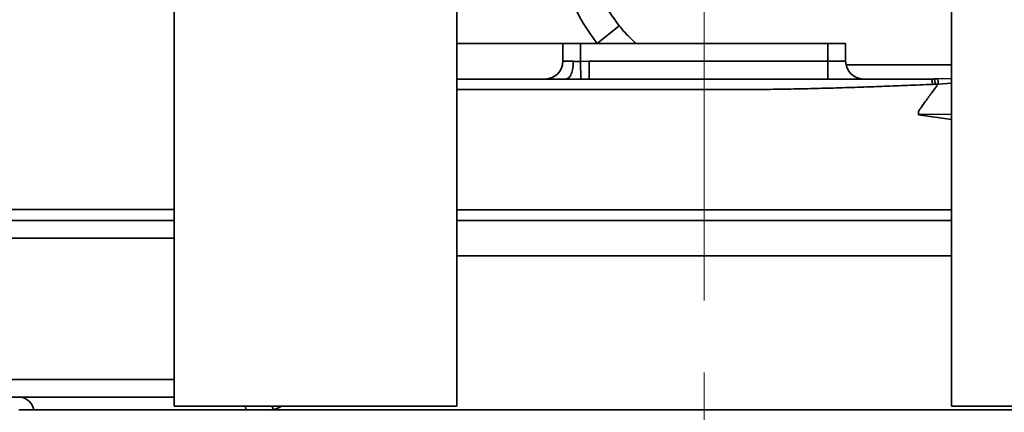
# Model space of a CAD drawing. Header units: millimetres. Extents: x -10540 to 6039, y -7467 to 6433.
# Tile 92 of 179: x -5195 to -4916, y 933 to 1044. Entities that reach past the tile are written whole.
import ezdxf

# ---------------------------------------------------------------- set-up
doc = ezdxf.new("R2010")
doc.units = ezdxf.units.MM
doc.header["$LTSCALE"] = 8
doc.header["$PDSIZE"] = -1
doc.linetypes.add('CENTERX2', pattern=[20.32, 12.7, -2.54, 2.54, -2.54])
doc.layers.get('Defpoints').update_dxf_attribs({"true_color": 0x5e5e5e})
doc.layers.add('2细线层', color=4, linetype='Continuous', lineweight=13)
doc.layers.add('7标注层', color=4, linetype='Continuous', lineweight=13)
doc.layers.add('细实线层', color=7, linetype='Continuous')
doc.dimstyles.new('ISO-25', dxfattribs={"dimscale": 20, "dimtxt": 5, "dimasz": 6, "dimexe": 6, "dimexo": 0.625, "dimtad": 1, "dimtoh": 1, "dimdec": 0, "dimtxsty": 'Standard', "dimcen": 2.5, "dimclrd": 1, "dimclre": 1, "dimclrt": 4, "dimadec": 1, "dimazin": 2, "dimtfac": 1, "dimtdec": 0, "dimtmove": 0, "dimatfit": 0, "dimfxl": 1, "dimarcsym": 0})

# ---------------------------------------------------------------- blocks, each defined once
blk = doc.blocks.new('*D78')
at = {"layer": 'Defpoints', "color": 0, "linetype": 'ByBlock', "transparency": 16777216}
for p in [(-4976.16, 2662.54), (-2658.47, 2662.54), (-4574.67, 2472.48), (-4229.73, 2154.19), (-4257.59, 674.22)]:
    blk.add_point(p, dxfattribs=at)
at = {"layer": '细实线层', "color": 1, "linetype": 'ByBlock', "lineweight": -2, "transparency": 16777216}
blk.add_arc((-4608.18, 2662.54), 633.76, 290.86508, 349.13492, dxfattribs=at)
at = {"layer": '细实线层', "color": 1, "linetype": 'ByBlock', "transparency": 16777216}
for points in [[(-4005.7, 2544.97), (-3965.88, 2541.18), (-3974.43, 2662.54)], [(-4377.14, 2051.06), (-4387.78, 2089.62), (-4498.13, 2038.41)]]:
    blk.add_solid(points, dxfattribs=at)
at = {"layer": '细实线层', "color": 4, "linetype": 'ByBlock', "transparency": 16777216, "insert": (-4118.82, 2368.92), "char_height": 100, "attachment_point": 5, "rotation": 59.0362}
blk.add_mtext('80°', dxfattribs=at)
blk = doc.blocks.new('*D82')
at = {"layer": 'Defpoints', "color": 0, "linetype": 'ByBlock', "transparency": 16777216}
for p in [(-4801.18, 1162.05), (-5001.18, 639.74), (-4801.18, 213.09)]:
    blk.add_point(p, dxfattribs=at)
at = {"layer": '细实线层', "color": 1, "linetype": 'ByBlock', "lineweight": -2, "transparency": 16777216}
for p, q in [((-4801.18, 1149.55), (-4801.18, 93.09)), ((-5001.18, 627.24), (-5001.18, 93.09)), ((-5121.18, 213.09), (-5241.18, 213.09)), ((-5001.18, 213.09), (-4801.18, 213.09)), ((-4681.18, 213.09), (-4331.68, 213.09))]:
    blk.add_line(p, q, dxfattribs=at)
at = {"layer": '细实线层', "color": 1, "linetype": 'ByBlock', "transparency": 16777216}
for points in [[(-5121.18, 233.09), (-5121.18, 193.09), (-5001.18, 213.09)], [(-4681.18, 233.09), (-4681.18, 193.09), (-4801.18, 213.09)]]:
    blk.add_solid(points, dxfattribs=at)
at = {"layer": '细实线层', "color": 4, "linetype": 'ByBlock', "transparency": 16777216, "insert": (-4446.43, 276.15), "char_height": 100, "attachment_point": 5}
blk.add_mtext('200', dxfattribs=at)
blk = doc.blocks.new('*D83')
at = {"layer": 'Defpoints', "color": 0, "linetype": 'ByBlock', "transparency": 16777216}
for p in [(-1818.37, 1473.97), (-5001.18, 639.74), (-1818.37, -632.05)]:
    blk.add_point(p, dxfattribs=at)
at = {"layer": '细实线层', "color": 1, "linetype": 'ByBlock', "lineweight": -2, "transparency": 16777216}
for p, q in [((-1818.37, 1461.47), (-1818.37, -752.05)), ((-5001.18, 627.24), (-5001.18, -752.05)), ((-4881.18, -632.05), (-1938.37, -632.05))]:
    blk.add_line(p, q, dxfattribs=at)
at = {"layer": '细实线层', "color": 1, "linetype": 'ByBlock', "transparency": 16777216}
for points in [[(-4881.18, -612.05), (-4881.18, -652.05), (-5001.18, -632.05)], [(-1938.37, -612.05), (-1938.37, -652.05), (-1818.37, -632.05)]]:
    blk.add_solid(points, dxfattribs=at)
at = {"layer": '细实线层', "color": 4, "linetype": 'ByBlock', "transparency": 16777216, "insert": (-3409.77, -569.55), "char_height": 100, "attachment_point": 5}
blk.add_mtext('3183', dxfattribs=at)
blk = doc.blocks.new('*D85')
at = {"layer": '2细线层', "color": 1, "linetype": 'ByBlock', "lineweight": -2, "transparency": 16777216}
for p, q in [((-7399.62, 2760.25), (-7399.62, -754.33)), ((-5001.18, 627.24), (-5001.18, -754.33)), ((-5121.18, -634.33), (-7279.62, -634.33))]:
    blk.add_line(p, q, dxfattribs=at)
at = {"layer": '2细线层', "color": 1, "linetype": 'ByBlock', "transparency": 16777216}
for points in [[(-7279.62, -614.33), (-7279.62, -654.33), (-7399.62, -634.33)], [(-5121.18, -614.33), (-5121.18, -654.33), (-5001.18, -634.33)]]:
    blk.add_solid(points, dxfattribs=at)
at = {"layer": 'Defpoints', "color": 0, "linetype": 'ByBlock', "transparency": 16777216}
for p in [(-7399.62, 2772.75), (-5001.18, 639.74), (-7399.62, -634.33)]:
    blk.add_point(p, dxfattribs=at)
at = {"layer": '2细线层', "color": 4, "linetype": 'ByBlock', "transparency": 16777216, "insert": (-6200.4, -571.83), "char_height": 100, "attachment_point": 5}
blk.add_mtext('2398', dxfattribs=at)
blk = doc.blocks.new('*D87')
at = {"layer": '2细线层', "color": 1, "linetype": 'ByBlock', "lineweight": -2, "transparency": 16777216}
for p, q in [((-4788.68, 4272.97), (-1386.54, 4272.97)), ((-1506.54, 792.54), (-1506.54, 4152.97)), ((-5173.81, 672.54), (-1386.54, 672.54))]:
    blk.add_line(p, q, dxfattribs=at)
at = {"layer": '2细线层', "color": 1, "linetype": 'ByBlock', "transparency": 16777216}
for points in [[(-1526.54, 4152.97), (-1486.54, 4152.97), (-1506.54, 4272.97)], [(-1526.54, 792.54), (-1486.54, 792.54), (-1506.54, 672.54)]]:
    blk.add_solid(points, dxfattribs=at)
at = {"layer": 'Defpoints', "color": 0, "linetype": 'ByBlock', "transparency": 16777216}
for p in [(-4801.18, 4272.97), (-1506.54, 4272.97), (-5186.31, 672.54)]:
    blk.add_point(p, dxfattribs=at)
at = {"layer": '2细线层', "color": 4, "linetype": 'ByBlock', "transparency": 16777216, "insert": (-1569.6, 2367.54), "char_height": 100, "attachment_point": 5, "rotation": 90}
blk.add_mtext('3600', dxfattribs=at)
blk = doc.blocks.new('*D88')
at = {"layer": '2细线层', "color": 1, "linetype": 'ByBlock', "lineweight": -2, "transparency": 16777216}
for p, q in [((-4813.68, 1272.54), (-6007.93, 1272.54)), ((-5032.89, 231.05), (-5562.6, -139.87))]:
    blk.add_line(p, q, dxfattribs=at)
blk.add_arc((-3545.48, 1272.54), 2342.45, 182.93549, 212.06451, dxfattribs=at)
at = {"layer": '2细线层', "color": 1, "linetype": 'ByBlock', "transparency": 16777216}
for points in [[(-5904.85, 1152.07), (-5864.87, 1153.09), (-5887.93, 1272.54)], [(-5513.92, 40.04), (-5547.27, 17.94), (-5464.31, -71.04)]]:
    blk.add_solid(points, dxfattribs=at)
at = {"layer": 'Defpoints', "color": 0, "linetype": 'ByBlock', "transparency": 16777216}
for p in [(-3526.88, 1285.57), (-4801.18, 1272.54), (-4464.59, 1272.54), (-5696.36, 344.74), (-5022.65, 238.21)]:
    blk.add_point(p, dxfattribs=at)
at = {"layer": '2细线层', "color": 4, "linetype": 'ByBlock', "transparency": 16777216, "insert": (-5726.75, 609.01), "char_height": 100, "attachment_point": 5, "rotation": 286.9194}
blk.add_mtext('35°', dxfattribs=at)
blk = doc.blocks.new('*D89')
at = {"layer": '2细线层', "color": 1, "linetype": 'ByBlock', "lineweight": -2, "transparency": 16777216}
for p, q in [((-4813.68, 1272.54), (-5608.41, 1272.54)), ((-5488.41, 792.54), (-5488.41, 1152.54)), ((-5198.81, 672.54), (-5608.41, 672.54))]:
    blk.add_line(p, q, dxfattribs=at)
at = {"layer": '2细线层', "color": 1, "linetype": 'ByBlock', "transparency": 16777216}
for points in [[(-5508.41, 1152.54), (-5468.41, 1152.54), (-5488.41, 1272.54)], [(-5508.41, 792.54), (-5468.41, 792.54), (-5488.41, 672.54)]]:
    blk.add_solid(points, dxfattribs=at)
at = {"layer": 'Defpoints', "color": 0, "linetype": 'ByBlock', "transparency": 16777216}
for p in [(-5488.41, 1272.54), (-4801.18, 1272.54), (-5186.31, 672.54)]:
    blk.add_point(p, dxfattribs=at)
at = {"layer": '2细线层', "color": 4, "linetype": 'ByBlock', "transparency": 16777216, "insert": (-5551.47, 972.54), "char_height": 100, "attachment_point": 5, "rotation": 90}
blk.add_mtext('600', dxfattribs=at)
blk = doc.blocks.new('*D98')
at = {"layer": '2细线层', "color": 1, "linetype": 'ByBlock', "lineweight": -2, "transparency": 16777216}
for p, q in [((-3992.8, 1260.04), (-3992.8, -187.38)), ((-5001.18, 627.24), (-5001.18, -187.38)), ((-4881.18, -67.38), (-4112.8, -67.38))]:
    blk.add_line(p, q, dxfattribs=at)
at = {"layer": '2细线层', "color": 1, "linetype": 'ByBlock', "transparency": 16777216}
for points in [[(-4881.18, -47.38), (-4881.18, -87.38), (-5001.18, -67.38)], [(-4112.8, -47.38), (-4112.8, -87.38), (-3992.8, -67.38)]]:
    blk.add_solid(points, dxfattribs=at)
at = {"layer": 'Defpoints', "color": 0, "linetype": 'ByBlock', "transparency": 16777216}
for p in [(-3992.8, 1272.54), (-5001.18, 639.74), (-3992.8, -67.38)]:
    blk.add_point(p, dxfattribs=at)
at = {"layer": '2细线层', "color": 4, "linetype": 'ByBlock', "transparency": 16777216, "insert": (-4496.99, -4.32), "char_height": 100, "attachment_point": 5}
blk.add_mtext('1008', dxfattribs=at)

msp = doc.modelspace()

# ---------------------------------------------------------------- linework, layer by layer
at = {"color": 7, "linetype": 'Continuous', "lineweight": 35}
for p, q in [((-5151.18, 1060.04), (-5151.18, 935.04)), ((-5071.18, 935.04), (-5071.18, 1060.04)), ((-4931.18, 1060.04), (-4931.18, 935.04)), ((-5025.24, 1042.54), (-5031.49, 1037.54)), ((-5071.18, 1037.54), (-5041.18, 1037.54)), ((-5041.18, 1037.54), (-5036.18, 1037.54)), ((-5041.18, 1032.54), (-5041.18, 1037.54)), ((-5036.18, 1037.54), (-4966.18, 1037.54)), ((-5036.18, 1037.54), (-5036.18, 1032.53)), ((-4966.18, 1032.54), (-4966.18, 1037.54)), ((-4966.18, 1037.54), (-4961.18, 1037.54)), ((-4961.18, 1037.54), (-4961.18, 1032.54)), ((-5036.18, 1032.53), (-5033.8, 1032.54)), ((-5036.15, 1027.54), (-5036.18, 1032.53)), ((-4966.18, 1027.54), (-4966.18, 1032.54)), ((-4960.86, 1027.54), (-4959.63, 1027.54)), ((-4937, 1027.54), (-4936.01, 1027.54)), ((-4937, 1027.54), (-4936.24, 1027.54)), ((-4935.86, 1026.07), (-4936.64, 1026.03)), ((-4936.01, 1027.54), (-4936.43, 1027.54)), ((-4934.94, 1026.12), (-4935.86, 1026.07)), ((-4935.32, 1027.55), (-4931.18, 1027.64)), ((-4931.18, 1026.37), (-4934.94, 1026.12)), ((-4940.6, 1017.45), (-4940.59, 1017.54)), ((-4931.18, 1016.12), (-4940.6, 1017.45)), ((-4940.59, 1017.54), (-4940.59, 1018.4)), ((-4931.18, 1017.64), (-4940.59, 1017.54)), ((-5071.18, 990.54), (-4931.18, 990.54)), ((-4931.18, 987.54), (-5071.05, 987.54)), ((-5151.18, 982.54), (-5227.72, 982.54)), ((-5197.57, 942.54), (-5151.18, 942.54)), ((-5151.18, 937.54), (-5197.57, 937.54)), ((-5190.94, 933.94), (-5195.19, 933.94)), ((-5130.83, 933.94), (-5190.94, 933.94)), ((-5151.18, 935.04), (-5071.18, 935.04)), ((-5123.21, 933.94), (-5130.83, 933.94)), ((-4768.11, 933.94), (-5123.21, 933.94)), ((-4931.18, 935.04), (-4851.18, 935.04))]:
    msp.add_line(p, q, dxfattribs=at)
at = {"color": 7, "linetype": 'Continuous', "lineweight": 35, "flags": 128}
for points in [[(-5033.8, 1032.54), (-5026.18, 1032.54), (-4986.18, 1032.54), (-4966.18, 1032.54)], [(-5131.09, 935.04), (-5130.99, 934.69), (-5130.83, 933.94)], [(-5123.57, 935.04), (-5123.41, 934.6), (-5123.21, 933.94)]]:
    msp.add_lwpolyline(points, dxfattribs=at)
at = {"color": 7, "linetype": 'Continuous', "lineweight": 35}
for centre, radius, start, end in [((-5046.18, 1032.54), 5, 270, 0), ((-4956.18, 1032.54), 5, 180, 270), ((-5195.16, 933.28), 4.27, 8.8271, 85.4006)]:
    msp.add_arc(centre, radius, start, end, dxfattribs=at)
for points, knots in [([(-5031.49, 1037.54), (-5033.05, 1039.69), (-5035.43, 1042.95), (-5037.82, 1047.8), (-5039.53, 1051.97), (-5040.33, 1055), (-5040.78, 1056.7)], [0, 0, 0, 0, 0.371405, 0.562668, 0.75393, 1, 1, 1, 1]), ([(-5032.98, 1058.51), (-5032.6, 1057.09), (-5031.65, 1053.54), (-5029.21, 1048.04), (-5026.58, 1044.39), (-5025.24, 1042.54)], [0, 0, 0, 0, 0.246156, 0.61769, 1, 1, 1, 1]), ([(-5025.24, 1042.54), (-5024.43, 1041.57), (-5022.92, 1039.77), (-5021.22, 1038.25), (-5020.44, 1037.54)], [0, 0, 0, 0, 0.53504, 1, 1, 1, 1]), ([(-5041.18, 1032.54), (-5041.12, 1032.54), (-5041.01, 1032.54), (-5040.15, 1032.54), (-5039.14, 1032.54), (-5038.43, 1032.54), (-5038.23, 1032.54)], [0, 0, 0, 0, 0.293584, 0.587169, 0.880753, 1, 1, 1, 1]), ([(-5038.23, 1032.54), (-5037.69, 1032.53), (-5037.02, 1032.53), (-5036.32, 1032.53), (-5036.18, 1032.53)], [0, 0, 0, 0, 0.798164, 1, 1, 1, 1]), ([(-4966.18, 1032.54), (-4965.62, 1032.54), (-4964.49, 1032.54), (-4962.99, 1032.54), (-4961.86, 1032.54), (-4961.26, 1032.54), (-4961.2, 1032.54), (-4961.18, 1032.54)], [0, 0, 0, 0, 0.214694, 0.429388, 0.644082, 0.858775, 1, 1, 1, 1]), ([(-4960.99, 1031.54), (-4959.29, 1031.54), (-4954.59, 1031.54), (-4947.31, 1031.54), (-4939.24, 1031.54), (-4933.88, 1031.54), (-4931.35, 1031.54), (-4931.18, 1031.54)], [0, 0, 0, 0, 0.157781, 0.437225, 0.70878, 0.980335, 1, 1, 1, 1]), ([(-5071.18, 1027.54), (-5066.12, 1027.54), (-5055.91, 1027.54), (-5045.52, 1027.54), (-5040.28, 1027.54)], [0, 0, 0, 0, 0.496008, 1, 1, 1, 1]), ([(-4936.64, 1026.03), (-4939.02, 1025.93), (-4943.54, 1025.74), (-4950.01, 1025.49), (-4956.4, 1025.25), (-4962.85, 1025.04), (-4969.46, 1024.86), (-4975.97, 1024.71), (-4981.13, 1024.63), (-4985.02, 1024.58), (-4987.54, 1024.56), (-4990.06, 1024.55), (-4992.37, 1024.54), (-4994.94, 1024.54), (-4997.57, 1024.54), (-5000.48, 1024.54), (-5003.19, 1024.54), (-5005.91, 1024.54), (-5008.63, 1024.54), (-5011.33, 1024.54), (-5013.99, 1024.54), (-5016.62, 1024.54), (-5022.77, 1024.54), (-5032.16, 1024.54), (-5044.51, 1024.54), (-5056, 1024.54), (-5064.81, 1024.54), (-5069.75, 1024.54), (-5071.18, 1024.54)], [0, 0, 0, 0, 0.054129, 0.102525, 0.145729, 0.197459, 0.246519, 0.292909, 0.341871, 0.360536, 0.378935, 0.397579, 0.416302, 0.429777, 0.454288, 0.474326, 0.493897, 0.514177, 0.534228, 0.554051, 0.573645, 0.59301, 0.612146, 0.709459, 0.801086, 0.887025, 0.967278, 1, 1, 1, 1]), ([(-5036.15, 1027.54), (-5036.43, 1027.54), (-5037.82, 1027.53), (-5039.2, 1027.54), (-5040.28, 1027.54), (-5040.28, 1027.54)], [0, 0, 0, 0, 0.202092, 0.999986, 1, 1, 1, 1]), ([(-5033.8, 1027.54), (-5033.8, 1027.54), (-5033.92, 1027.54), (-5034.7, 1027.54), (-5035.49, 1027.54), (-5036.15, 1027.54)], [0, 0, 0, 0, 0.000025, 0.155094, 1, 1, 1, 1]), ([(-5033.8, 1027.54), (-5029.36, 1027.54), (-5019.34, 1027.54), (-5003.66, 1027.54), (-4986.89, 1027.54), (-4972.61, 1027.54), (-4963.97, 1027.54), (-4960.86, 1027.54)], [0, 0, 0, 0, 0.182925, 0.413656, 0.642827, 0.871254, 1, 1, 1, 1]), ([(-4959.63, 1027.54), (-4957.62, 1027.54), (-4950.02, 1027.54), (-4942.51, 1027.54), (-4937, 1027.54)], [0, 0, 0, 0, 0.265388, 1, 1, 1, 1]), ([(-4940.59, 1018.4), (-4940.5, 1018.52), (-4940.22, 1018.93), (-4939.55, 1019.89), (-4938.33, 1021.6), (-4936.74, 1023.78), (-4935.51, 1025.38), (-4934.94, 1026.12)], [0, 0, 0, 0, 0.04806, 0.154367, 0.366984, 0.705776, 1, 1, 1, 1]), ([(-4937, 1027.54), (-4936.95, 1027.52), (-4936.88, 1027.49), (-4936.8, 1027.3), (-4936.74, 1027.11), (-4936.69, 1026.86), (-4936.65, 1026.51), (-4936.64, 1026.22), (-4936.64, 1026.03)], [0, 0, 0, 0, 0.239457, 0.368361, 0.5, 0.631639, 0.760543, 1, 1, 1, 1]), ([(-4936.24, 1027.54), (-4936.08, 1027.54), (-4935.78, 1027.55), (-4935.47, 1027.55), (-4935.32, 1027.55)], [0, 0, 0, 0, 0.500012, 1, 1, 1, 1]), ([(-4936.24, 1027.54), (-4936.19, 1027.53), (-4936.12, 1027.51), (-4936.03, 1027.33), (-4935.97, 1027.14), (-4935.92, 1026.9), (-4935.87, 1026.55), (-4935.86, 1026.26), (-4935.86, 1026.07)], [0, 0, 0, 0, 0.238923, 0.368017, 0.5, 0.631983, 0.761077, 1, 1, 1, 1]), ([(-4935.32, 1027.55), (-4935.27, 1027.54), (-4935.2, 1027.52), (-4935.12, 1027.35), (-4935.06, 1027.16), (-4935.01, 1026.93), (-4934.96, 1026.59), (-4934.95, 1026.31), (-4934.94, 1026.12)], [0, 0, 0, 0, 0.238859, 0.367894, 0.499824, 0.631779, 0.760888, 1, 1, 1, 1]), ([(-5270.6, 990.54), (-5265.39, 990.54), (-5254.98, 990.54), (-5239.4, 990.56), (-5224.26, 990.59), (-5209.57, 990.61), (-5195.35, 990.63), (-5179.84, 990.64), (-5165.09, 990.65), (-5155.15, 990.64), (-5151.18, 990.63)], [0, 0, 0, 0, 0.1279671, 0.2560217, 0.384002, 0.5032113, 0.6224752, 0.7417039, 0.8969025, 1, 1, 1, 1]), ([(-5151.19, 987.54), (-5153.92, 987.54), (-5163.59, 987.54), (-5180.43, 987.54), (-5198.22, 987.54), (-5212.6, 987.54), (-5221.25, 987.54), (-5226.31, 987.54), (-5227.72, 987.54)], [0, 0, 0, 0, 0.110084, 0.388509, 0.666601, 0.806114, 0.945624, 1, 1, 1, 1]), ([(-4931.18, 977.54), (-4931.67, 977.54), (-4936.12, 977.54), (-4944.73, 977.54), (-4957.72, 977.54), (-4971.61, 977.54), (-4986.36, 977.54), (-5001.18, 977.54), (-5015.99, 977.54), (-5030.74, 977.54), (-5044.64, 977.54), (-5057.62, 977.54), (-5066.23, 977.54), (-5070.69, 977.54), (-5071.18, 977.54)], [0, 0, 0, 0, 0.010934, 0.099199, 0.187465, 0.291643, 0.395822, 0.5, 0.604178, 0.708357, 0.812535, 0.900801, 0.989066, 1, 1, 1, 1]), ([(-5120.76, 935.04), (-5120.79, 935.02), (-5121.57, 934.53), (-5122.41, 934.23), (-5123.21, 933.94)], [0, 0, 0, 0, 0.043289, 1, 1, 1, 1])]:
    msp.add_open_spline(points, degree=3, knots=knots, dxfattribs=at)
for points in [[(-5038.23, 1032.54), (-5038.26, 1031.88), (-5038.32, 1030.57), (-5038.79, 1028.92), (-5039.47, 1027.76), (-5040.01, 1027.61), (-5040.28, 1027.54)], [(-5033.8, 1027.54), (-5033.8, 1027.61), (-5033.8, 1027.76), (-5033.8, 1028.92), (-5033.8, 1030.57), (-5033.8, 1031.88), (-5033.8, 1032.54)]]:
    msp.add_open_spline(points, degree=3, dxfattribs=at)
at = {"layer": '2细线层', "color": 4, "linetype": 'ByBlock'}
msp.add_arc((-3658.8, 1473.97), 1840.43, 222.17908, 10, dxfattribs=at)
at = {"layer": '7标注层', "linetype": 'CENTERX2', "lineweight": 18}
msp.add_line((-5001.18, 639.74), (-5001.18, 1085.58), dxfattribs=at)

# ---------------------------------------------------------------- dimensions: what is measured, and where the dimension line sits
at = {"layer": '2细线层', "color": 4, "linetype": 'ByBlock'}
dim = msp.add_linear_dim(base=(-1506.54, 4272.97), p1=(-5186.31, 672.54), p2=(-4801.18, 4272.97), angle=90, dimstyle='ISO-25', dxfattribs=at)
dim.commit()
dim.dimension.update_dxf_attribs({"geometry": '*D87', "text_midpoint": (-1506.54, 2367.54), "dimtype": 160})
for base, p2, picture, middle in [((-7399.62, -634.33), (-7399.62, 2772.75), '*D85', (-6200.4, -571.83)), ((-3992.8, -67.38), (-3992.8, 1272.54), '*D98', (-4496.99, -4.32))]:
    dim = msp.add_linear_dim(base=base, p1=(-5001.18, 639.74), p2=p2, dimstyle='ISO-25', dxfattribs=at)
    dim.commit()
    dim.dimension.update_dxf_attribs({"geometry": picture, "text_midpoint": middle})
dim = msp.add_angular_dim_2l(base=(-5696.36, 344.74), line1=((-3526.88, 1285.57), (-5022.65, 238.21)), line2=((-4801.18, 1272.54), (-4464.59, 1272.54)), dimstyle='ISO-25', dxfattribs=at)
dim.commit()
dim.dimension.update_dxf_attribs({"geometry": '*D88', "text_midpoint": (-5786.54, 590.83), "dimtype": 162})
dim = msp.add_linear_dim(base=(-5488.41, 1272.54), p1=(-5186.31, 672.54), p2=(-4801.18, 1272.54), angle=90, dimstyle='ISO-25', dxfattribs=at)
dim.commit()
dim.dimension.update_dxf_attribs({"geometry": '*D89', "text_midpoint": (-5551.47, 972.54)})
at = {"layer": '细实线层', "color": 4, "linetype": 'ByBlock'}
dim = msp.add_angular_dim_2l(base=(-4229.73, 2154.19), line1=((-4574.67, 2472.48), (-4257.59, 674.22)), line2=((-2658.47, 2662.54), (-4976.16, 2662.54)), dimstyle='ISO-25', dxfattribs=at)
dim.commit()
dim.dimension.update_dxf_attribs({"geometry": '*D78', "text_midpoint": (-4064.74, 2336.47), "dimtype": 162})
dim = msp.add_linear_dim(base=(-1818.37, -632.05), p1=(-5001.18, 639.74), p2=(-1818.37, 1473.97), dimstyle='ISO-25', dxfattribs=at)
dim.commit()
dim.dimension.update_dxf_attribs({"geometry": '*D83', "text_midpoint": (-3409.77, -569.55)})
dim = msp.add_linear_dim(base=(-4801.18, 213.09), p1=(-5001.18, 639.74), p2=(-4801.18, 1162.05), dimstyle='ISO-25', dxfattribs=at)
dim.commit()
dim.dimension.update_dxf_attribs({"geometry": '*D82', "text_midpoint": (-4446.43, 213.09), "dimtype": 160})

doc.saveas('drawing.dxf')
